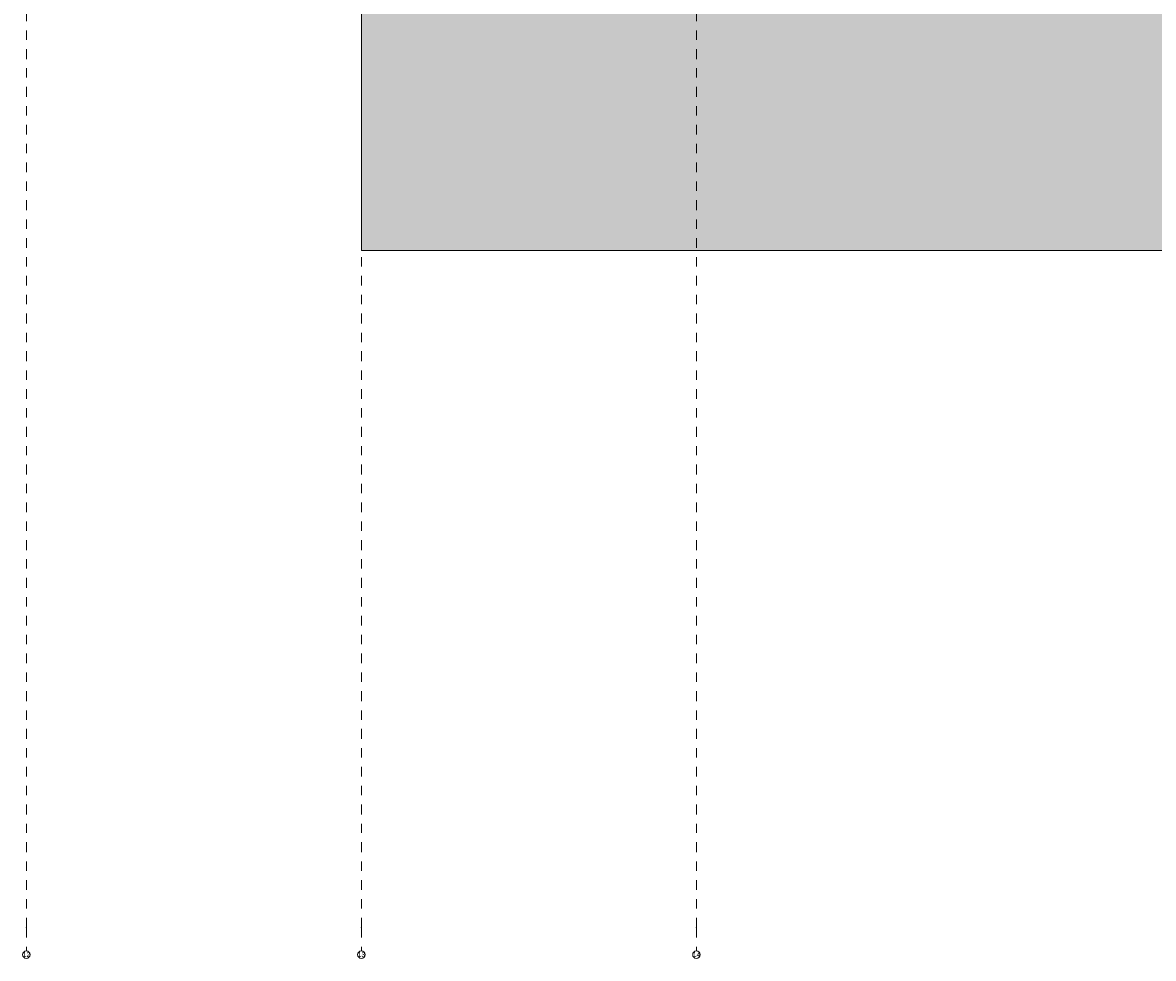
# Model space of a CAD drawing. Header units: metres. Extents: x -3.5 to 65.3, y -10.9 to 16.7.
# Tile 41 of 213: x 40.1 to 52.2, y -10.9 to -0.9. Entities that reach past the tile are written whole.
import ezdxf

# ---------------------------------------------------------------- set-up
doc = ezdxf.new("R2010")
doc.units = ezdxf.units.M
doc.header["$MEASUREMENT"] = 0
doc.linetypes.add('Strichlinie doppelt', pattern=[0.218722, 0.105833, -0.042333, 0.028222, -0.042333])
for name, color, linetype in [('301 - Elemente.Linie', 7, 'Continuous'), ('302 - Elemente.Schraffur', 7, 'Continuous'), ('451 - Universal.Achsen Raster', 7, 'Continuous'), ('603 - Struktur.Bodenplatte_ Decke Roh', 7, 'Continuous')]:
    doc.layers.add(name, color=color, linetype=linetype)
doc.styles.add('ERSTELLTER_STIL_1', font='txt')

msp = doc.modelspace()

# ---------------------------------------------------------------- hatches: boundary and pattern name
at = {"layer": '302 - Elemente.Schraffur', "linetype": 'Continuous', "lineweight": 0, "true_color": 0x191919}
msp.add_hatch(color=250, dxfattribs=at).paths.add_polyline_path([(43.73, -3.31), (55.22, -3.31), (55.22, -0.155), (43.73, -0.155)])

# ---------------------------------------------------------------- linework, layer by layer
at = {"layer": '301 - Elemente.Linie', "color": 7, "linetype": 'Continuous', "lineweight": 18, "flags": 128}
msp.add_lwpolyline([(43.73, -0.155), (43.73, -3.31)], dxfattribs=at)
at = {"layer": '451 - Universal.Achsen Raster', "color": 160, "linetype": 'Strichlinie doppelt', "lineweight": 9, "true_color": 0x3232ff}
for p, q in [((40.13, -10.585), (40.13, 16.355)), ((43.73, -10.585), (43.73, 16.355)), ((47.33, -10.585), (47.33, 16.355)), ((40.13, -10.585), (40.13, -10.835)), ((43.73, -10.585), (43.73, -10.835)), ((47.33, -10.585), (47.33, -10.835))]:
    msp.add_line(p, q, dxfattribs=at)
at = {"layer": '451 - Universal.Achsen Raster', "color": 160, "linetype": 'Continuous', "lineweight": 9, "true_color": 0x3232ff}
for centre in [(40.13, -10.875), (43.73, -10.875), (47.33, -10.875)]:
    msp.add_circle(centre, 0.04, dxfattribs=at)
at = {"layer": '451 - Universal.Achsen Raster', "color": 160, "linetype": 'Strichlinie doppelt', "lineweight": 9, "true_color": 0x3232ff}
for p in [(40.13, -10.585), (40.13, -10.585), (43.73, -10.585), (43.73, -10.585), (47.33, -10.585), (47.33, -10.585)]:
    msp.add_point(p, dxfattribs=at)
at = {"layer": '603 - Struktur.Bodenplatte_ Decke Roh', "color": 9, "linetype": 'Continuous', "lineweight": 13, "true_color": 0xbebebe, "flags": 128}
for points in [[(43.73, -3.31), (55.22, -3.31), (55.22, 0.005)], [(43.73, 0.005), (43.73, -3.31)]]:
    msp.add_lwpolyline(points, dxfattribs=at)

# ---------------------------------------------------------------- texts
at = {"layer": '451 - Universal.Achsen Raster', "color": 160, "lineweight": 9, "true_color": 0x3232ff, "char_height": 0.05, "attachment_point": 1, "style": 'ERSTELLTER_STIL_1'}
for s, insert in [('\\A1;{\\pql;\\pt0;\\fArial|b0|i0|c0|p38;12}', (40.092, -10.85)), ('\\A1;{\\pql;\\pt0;\\fArial|b0|i0|c0|p38;13}', (43.692, -10.85)), ('\\A1;{\\pql;\\pt0;\\fArial|b0|i0|c0|p38;14}', (47.292, -10.85))]:
    msp.add_mtext(s, dxfattribs=dict(at, insert=insert))

doc.saveas('drawing.dxf')
